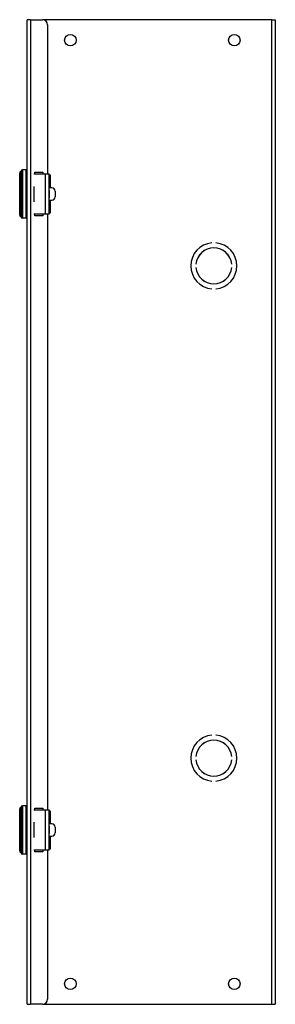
# Model space of a CAD drawing. Header units: inches. Extents: x 0.1 to 89.6, y -11 to 54.9.
# Tile 5 of 8: x 58 to 64.2, y 19.4 to 43.4. Entities that reach past the tile are written whole.
import ezdxf

# ---------------------------------------------------------------- set-up
doc = ezdxf.new("R2010")
doc.units = ezdxf.units.IN
doc.header["$MEASUREMENT"] = 0
doc.layers.add('Visible Edges(ANSI)', color=7, linetype='Continuous', lineweight=25)
doc.layers.add('Visible Tangent Edges(ANSI)', color=7, linetype='Continuous', lineweight=25)

msp = doc.modelspace()

# ---------------------------------------------------------------- linework, layer by layer
at = {"layer": 'Visible Edges(ANSI)'}
for p, q in [((58.219, 43.407), (58.133, 43.407)), ((58.133, 19.407), (58.133, 43.407)), ((58.219, 43.407), (58.508, 43.407)), ((64.102, 43.407), (58.508, 43.407)), ((58.633, 43.282), (58.633, 39.649)), ((64.102, 43.407), (64.188, 43.407)), ((64.188, 43.407), (64.188, 19.407)), ((57.952, 38.644), (57.952, 39.67)), ((58.113, 39.748), (58.023, 39.748)), ((58.298, 39.649), (58.584, 39.649)), ((58.323, 39.688), (58.513, 39.688)), ((58.323, 39.649), (58.323, 39.688)), ((58.513, 39.688), (58.513, 39.649)), ((58.584, 39.649), (58.67, 39.649)), ((58.67, 38.665), (58.67, 39.649)), ((58.67, 39.622), (58.698, 39.622)), ((58.698, 39.622), (58.698, 39.306)), ((58.299, 39.344), (58.298, 39.344)), ((58.298, 39.306), (58.299, 39.306)), ((58.299, 39.344), (58.299, 39.306)), ((58.67, 39.344), (58.698, 39.344)), ((58.739, 39.306), (58.67, 39.306)), ((58.67, 39.246), (58.673, 39.246)), ((58.818, 39.227), (58.818, 39.087)), ((58.299, 39.008), (58.298, 39.008)), ((58.298, 38.97), (58.299, 38.97)), ((58.299, 39.008), (58.299, 38.97)), ((58.673, 39.068), (58.67, 39.068)), ((58.67, 39.008), (58.739, 39.008)), ((58.698, 38.97), (58.67, 38.97)), ((58.698, 39.008), (58.698, 38.692)), ((58.584, 38.665), (58.298, 38.665)), ((58.323, 38.626), (58.323, 38.665)), ((58.513, 38.665), (58.513, 38.626)), ((58.67, 38.665), (58.584, 38.665)), ((58.633, 38.665), (58.633, 24.149)), ((58.698, 38.692), (58.67, 38.692)), ((58.113, 38.567), (58.023, 38.567)), ((58.513, 38.626), (58.323, 38.626)), ((62.638, 37.967), (62.638, 37.967)), ((62.738, 37.967), (62.738, 37.967)), ((62.252, 37.447), (62.252, 37.447)), ((63.124, 37.447), (63.123, 37.447)), ((62.252, 37.367), (62.252, 37.367)), ((63.123, 37.367), (63.124, 37.367)), ((62.638, 36.847), (62.638, 36.847)), ((62.738, 36.847), (62.738, 36.847)), ((62.638, 25.967), (62.638, 25.967)), ((62.738, 25.967), (62.738, 25.967)), ((62.252, 25.447), (62.252, 25.447)), ((63.124, 25.447), (63.123, 25.447)), ((62.252, 25.367), (62.252, 25.367)), ((63.123, 25.367), (63.124, 25.367)), ((62.638, 24.847), (62.638, 24.847)), ((62.738, 24.847), (62.738, 24.847)), ((58.113, 24.248), (58.023, 24.248)), ((57.952, 23.144), (57.952, 24.17)), ((58.298, 24.149), (58.584, 24.149)), ((58.323, 24.188), (58.513, 24.188)), ((58.323, 24.149), (58.323, 24.188)), ((58.513, 24.188), (58.513, 24.149)), ((58.584, 24.149), (58.67, 24.149)), ((58.67, 23.165), (58.67, 24.149)), ((58.67, 24.122), (58.698, 24.122)), ((58.698, 24.122), (58.698, 23.806)), ((58.299, 23.844), (58.298, 23.844)), ((58.298, 23.806), (58.299, 23.806)), ((58.299, 23.844), (58.299, 23.806)), ((58.67, 23.844), (58.698, 23.844)), ((58.739, 23.806), (58.67, 23.806)), ((58.67, 23.746), (58.673, 23.746)), ((58.673, 23.568), (58.67, 23.568)), ((58.818, 23.727), (58.818, 23.587)), ((58.299, 23.508), (58.298, 23.508)), ((58.298, 23.47), (58.299, 23.47)), ((58.299, 23.508), (58.299, 23.47)), ((58.67, 23.508), (58.739, 23.508)), ((58.698, 23.47), (58.67, 23.47)), ((58.698, 23.508), (58.698, 23.192)), ((58.113, 23.067), (58.023, 23.067)), ((58.584, 23.165), (58.298, 23.165)), ((58.323, 23.126), (58.323, 23.165)), ((58.513, 23.126), (58.323, 23.126)), ((58.513, 23.165), (58.513, 23.126)), ((58.67, 23.165), (58.584, 23.165)), ((58.633, 23.165), (58.633, 19.532)), ((58.698, 23.192), (58.67, 23.192)), ((58.133, 19.407), (58.219, 19.407)), ((58.508, 19.407), (58.219, 19.407)), ((58.508, 19.407), (64.102, 19.407)), ((64.102, 19.407), (64.188, 19.407))]:
    msp.add_line(p, q, dxfattribs=at)
at = {"layer": 'Visible Edges(ANSI)', "flags": 128}
for points in [[(58.67, 39.649), (58.67, 39.649), (58.67, 39.649), (58.67, 39.649), (58.67, 39.649), (58.67, 39.649), (58.67, 39.649), (58.67, 39.649), (58.67, 39.649), (58.67, 39.649), (58.67, 39.649), (58.67, 39.649), (58.67, 39.649), (58.67, 39.649), (58.67, 39.649), (58.67, 39.649), (58.67, 39.649), (58.67, 39.649), (58.67, 39.649), (58.67, 39.649), (58.67, 39.649), (58.67, 39.649), (58.67, 39.649), (58.67, 39.649), (58.67, 39.649)], [(58.67, 38.665), (58.67, 38.665), (58.67, 38.665), (58.67, 38.665), (58.67, 38.665), (58.67, 38.665), (58.67, 38.665), (58.67, 38.665), (58.67, 38.665), (58.67, 38.665), (58.67, 38.665), (58.67, 38.665), (58.67, 38.665), (58.67, 38.665), (58.67, 38.665), (58.67, 38.665), (58.67, 38.665), (58.67, 38.665), (58.67, 38.665), (58.67, 38.665), (58.67, 38.665), (58.67, 38.665), (58.67, 38.665), (58.67, 38.665), (58.67, 38.665)], [(58.67, 24.149), (58.67, 24.149), (58.67, 24.149), (58.67, 24.149), (58.67, 24.149), (58.67, 24.149), (58.67, 24.149), (58.67, 24.149), (58.67, 24.149), (58.67, 24.149), (58.67, 24.149), (58.67, 24.149), (58.67, 24.149), (58.67, 24.149), (58.67, 24.149), (58.67, 24.149), (58.67, 24.149), (58.67, 24.149), (58.67, 24.149), (58.67, 24.149), (58.67, 24.149), (58.67, 24.149), (58.67, 24.149), (58.67, 24.149), (58.67, 24.149)], [(58.67, 23.165), (58.67, 23.165), (58.67, 23.165), (58.67, 23.165), (58.67, 23.165), (58.67, 23.165), (58.67, 23.165), (58.67, 23.165), (58.67, 23.165), (58.67, 23.165), (58.67, 23.165), (58.67, 23.165), (58.67, 23.165), (58.67, 23.165), (58.67, 23.165), (58.67, 23.165), (58.67, 23.165), (58.67, 23.165), (58.67, 23.165), (58.67, 23.165), (58.67, 23.165), (58.67, 23.165), (58.67, 23.165), (58.67, 23.165), (58.67, 23.165)]]:
    msp.add_lwpolyline(points, dxfattribs=at)
at = {"layer": 'Visible Edges(ANSI)'}
for centre in [(59.188, 42.907), (63.188, 42.907), (59.188, 19.907), (63.188, 19.907)]:
    msp.add_circle(centre, 0.141, dxfattribs=at)
for centre, radius, start, end in [((58.508, 43.282), 0.125, 0, 90), ((57.991, 39.67), 0.0394, 115.8305, 180), ((57.965, 39.723), 0.0197, 295.8305, 345.7065), ((58.023, 39.708), 0.0394, 90, 165.7065), ((58.113, 39.728), 0.0197, 0, 90), ((57.991, 38.644), 0.0394, 180, 244.1695), ((57.965, 38.591), 0.0197, 14.2935, 64.1695), ((58.023, 38.606), 0.0394, 194.2935, 270), ((58.113, 38.586), 0.0197, 270, 0), ((62.688, 37.407), 0.562, 95.0997, 264.9003), ((62.688, 37.407), 0.562, 95.1006, 264.8994), ((62.688, 37.407), 0.562, 275.1006, 84.8994), ((62.688, 37.407), 0.562, 275.0997, 84.9003), ((62.688, 37.407), 0.438, 5.2458, 174.7542), ((62.688, 37.407), 0.437, 5.247, 174.753), ((62.688, 37.407), 0.438, 185.2458, 354.7542), ((62.688, 37.407), 0.437, 185.247, 354.753), ((62.688, 25.407), 0.562, 95.0997, 264.9003), ((62.688, 25.407), 0.562, 95.1006, 264.8994), ((62.688, 25.407), 0.562, 275.1006, 84.8994), ((62.688, 25.407), 0.562, 275.0997, 84.9003), ((62.688, 25.407), 0.438, 5.2458, 174.7542), ((62.688, 25.407), 0.437, 5.247, 174.753), ((62.688, 25.407), 0.438, 185.2458, 354.7542), ((62.688, 25.407), 0.437, 185.247, 354.753), ((58.023, 24.208), 0.0394, 90, 165.7065), ((58.113, 24.228), 0.0197, 0, 90), ((57.991, 24.17), 0.0394, 115.8305, 180), ((57.965, 24.223), 0.0197, 295.8305, 345.7065), ((57.991, 23.144), 0.0394, 180, 244.1695), ((57.965, 23.091), 0.0197, 14.2935, 64.1695), ((58.023, 23.106), 0.0394, 194.2935, 270), ((58.113, 23.086), 0.0197, 270, 0), ((58.508, 19.532), 0.125, 270, 0)]:
    msp.add_arc(centre, radius, start, end, dxfattribs=at)
for centre, major_axis, start_param, end_param in [((58.739, 39.227), (0, 0.0787), 4.712389, 6.283185), ((58.739, 39.087), (0, -0.0787), 0, 1.570796), ((58.739, 23.727), (0, 0.0787), 4.712389, 6.283185), ((58.739, 23.587), (0, -0.0787), 0, 1.570796)]:
    msp.add_ellipse(centre, major_axis=major_axis, ratio=0.997564, start_param=start_param, end_param=end_param, dxfattribs=at)
at = {"layer": 'Visible Tangent Edges(ANSI)'}
for p, q in [((58.219, 43.407), (58.219, 19.407)), ((64.102, 19.407), (64.102, 43.407)), ((57.974, 38.609), (57.974, 39.705)), ((57.985, 39.718), (57.985, 38.596)), ((58.023, 39.748), (58.023, 38.567)), ((58.113, 38.567), (58.113, 39.748)), ((58.584, 38.665), (58.584, 39.649)), ((58.299, 39.306), (58.299, 39.008)), ((58.673, 39.246), (58.673, 39.068)), ((58.023, 24.248), (58.023, 23.067)), ((58.113, 23.067), (58.113, 24.248)), ((57.974, 23.109), (57.974, 24.205)), ((57.985, 24.218), (57.985, 23.096)), ((58.584, 23.165), (58.584, 24.149)), ((58.299, 23.806), (58.299, 23.508)), ((58.673, 23.746), (58.673, 23.568))]:
    msp.add_line(p, q, dxfattribs=at)

doc.saveas('drawing.dxf')
